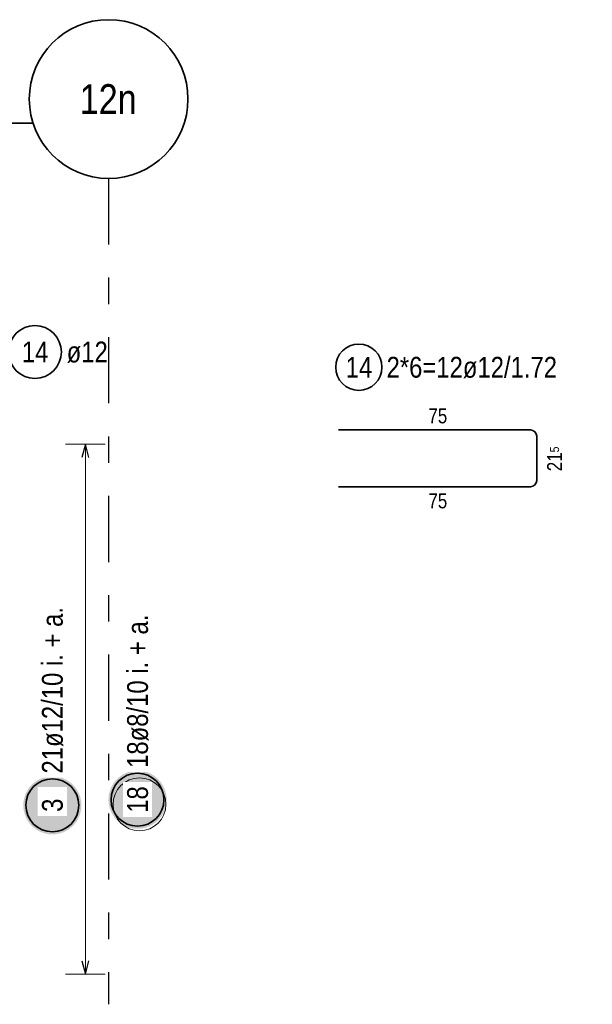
# Model space of a CAD drawing. Header units: millimetres. Extents: x 0 to 30.5, y -1.8 to 21.
# Tile 6 of 34: x 5.7 to 7.9, y 0.9 to 4.6. Entities that reach past the tile are written whole.
import ezdxf
from ezdxf.enums import TextEntityAlignment as Align

# ---------------------------------------------------------------- set-up
doc = ezdxf.new("R2010")
doc.units = ezdxf.units.MM
doc.linetypes.add('DASHDOTX2', pattern=[2, 1, -0.5, 0, -0.5])
doc.linetypes.add('HIDDEN', pattern=[0.375, 0.25, -0.125])
doc.styles.add('Arial Narrow', font='ARIALN.TTF')

msp = doc.modelspace()

# ---------------------------------------------------------------- hatches: boundary and pattern name
at = {"lineweight": 25, "true_color": 0xffffff}
for points in [[(5.96, 1.611761), (5.959933, 1.6156), (5.959732, 1.619435), (5.959397, 1.62326), (5.958929, 1.627071), (5.958329, 1.630863), (5.957596, 1.634632), (5.956733, 1.638373), (5.955739, 1.642082), (5.954616, 1.645753), (5.953366, 1.649384), (5.95199, 1.652968), (5.95049, 1.656503), (5.948867, 1.659982), (5.947124, 1.663403), (5.945263, 1.666761), (5.943285, 1.670053), (5.941194, 1.673273), (5.938992, 1.676418), (5.936681, 1.679484), (5.934265, 1.682468), (5.931746, 1.685366), (5.929127, 1.688174), (5.926412, 1.690889), (5.923604, 1.693507), (5.920707, 1.696026), (5.917723, 1.698443), (5.914656, 1.700753), (5.911511, 1.702956), (5.908291, 1.705047), (5.905, 1.707024), (5.901642, 1.708886), (5.898221, 1.710629), (5.894741, 1.712251), (5.891207, 1.713752), (5.887622, 1.715128), (5.883992, 1.716378), (5.88032, 1.7175), (5.876611, 1.718494), (5.87287, 1.719358), (5.869101, 1.72009), (5.865309, 1.720691), (5.861498, 1.721159), (5.857673, 1.721494), (5.853839, 1.721694), (5.85, 1.721761), (5.846161, 1.721694), (5.842327, 1.721494), (5.838502, 1.721159), (5.834691, 1.720691), (5.830899, 1.72009), (5.82713, 1.719358), (5.823389, 1.718494), (5.81968, 1.7175), (5.816008, 1.716378), (5.812378, 1.715128), (5.808793, 1.713752), (5.805259, 1.712251), (5.801779, 1.710629), (5.798358, 1.708886), (5.795, 1.707024), (5.791709, 1.705047), (5.788489, 1.702956), (5.785344, 1.700753), (5.782277, 1.698443), (5.779293, 1.696026), (5.776396, 1.693507), (5.773588, 1.690889), (5.770873, 1.688174), (5.768254, 1.685366), (5.765735, 1.682468), (5.763319, 1.679484), (5.761008, 1.676418), (5.758806, 1.673273), (5.756715, 1.670053), (5.754737, 1.666761), (5.752876, 1.663403), (5.751133, 1.659982), (5.74951, 1.656503), (5.74801, 1.652968), (5.746634, 1.649384), (5.745384, 1.645753), (5.744261, 1.642082), (5.743267, 1.638373), (5.742404, 1.634632), (5.741671, 1.630863), (5.741071, 1.627071), (5.740603, 1.62326), (5.740268, 1.619435), (5.740067, 1.6156), (5.74, 1.611761), (5.740067, 1.607923), (5.740268, 1.604088), (5.740603, 1.600263), (5.741071, 1.596452), (5.741671, 1.59266), (5.742404, 1.588891), (5.743267, 1.58515), (5.744261, 1.581441), (5.745384, 1.57777), (5.746634, 1.574139), (5.74801, 1.570555), (5.74951, 1.56702), (5.751133, 1.563541), (5.752876, 1.56012), (5.754737, 1.556761), (5.756715, 1.55347), (5.758806, 1.55025), (5.761008, 1.547105), (5.763319, 1.544039), (5.765735, 1.541055), (5.768254, 1.538157), (5.770873, 1.535349), (5.773588, 1.532634), (5.776396, 1.530016), (5.779293, 1.527497), (5.782277, 1.52508), (5.785344, 1.52277), (5.788489, 1.520567), (5.791709, 1.518476), (5.795, 1.516499), (5.798358, 1.514637), (5.801779, 1.512894), (5.805259, 1.511271), (5.808793, 1.509771), (5.812378, 1.508395), (5.816008, 1.507145), (5.81968, 1.506023), (5.823389, 1.505029), (5.82713, 1.504165), (5.830899, 1.503433), (5.834691, 1.502832), (5.838502, 1.502364), (5.842327, 1.502029), (5.846161, 1.501829), (5.85, 1.501761), (5.853839, 1.501829), (5.857673, 1.502029), (5.861498, 1.502364), (5.865309, 1.502832), (5.869101, 1.503433), (5.87287, 1.504165), (5.876611, 1.505029), (5.88032, 1.506023), (5.883992, 1.507145), (5.887622, 1.508395), (5.891207, 1.509771), (5.894741, 1.511271), (5.898221, 1.512894), (5.901642, 1.514637), (5.905, 1.516499), (5.908291, 1.518476), (5.911511, 1.520567), (5.914656, 1.52277), (5.917723, 1.52508), (5.920707, 1.527497), (5.923604, 1.530016), (5.926412, 1.532634), (5.929127, 1.535349), (5.931746, 1.538157), (5.934265, 1.541055), (5.936681, 1.544039), (5.938992, 1.547105), (5.941194, 1.55025), (5.943285, 1.55347), (5.945263, 1.556761), (5.947124, 1.56012), (5.948867, 1.563541), (5.95049, 1.56702), (5.95199, 1.570555), (5.953366, 1.574139), (5.954616, 1.57777), (5.955739, 1.581441), (5.956733, 1.58515), (5.957596, 1.588891), (5.958329, 1.59266), (5.958929, 1.596452), (5.959397, 1.600263), (5.959732, 1.604088)], [(6.282237, 1.633017), (6.28217, 1.636856), (6.281969, 1.640691), (6.281635, 1.644516), (6.281167, 1.648326), (6.280566, 1.652119), (6.279834, 1.655888), (6.27897, 1.659629), (6.277976, 1.663338), (6.276854, 1.667009), (6.275604, 1.67064), (6.274228, 1.674224), (6.272727, 1.677758), (6.271105, 1.681238), (6.269362, 1.684659), (6.2675, 1.688017), (6.265523, 1.691309), (6.263432, 1.694529), (6.261229, 1.697674), (6.258919, 1.70074), (6.256502, 1.703724), (6.253983, 1.706622), (6.251365, 1.70943), (6.24865, 1.712145), (6.245842, 1.714763), (6.242944, 1.717282), (6.23996, 1.719699), (6.236894, 1.722009), (6.233749, 1.724212), (6.230529, 1.726303), (6.227237, 1.72828), (6.223879, 1.730142), (6.220458, 1.731885), (6.216978, 1.733507), (6.213444, 1.735008), (6.20986, 1.736384), (6.206229, 1.737634), (6.202558, 1.738756), (6.198849, 1.73975), (6.195108, 1.740614), (6.191339, 1.741346), (6.187546, 1.741947), (6.183736, 1.742415), (6.179911, 1.742749), (6.176076, 1.74295), (6.172237, 1.743017), (6.168398, 1.74295), (6.164564, 1.742749), (6.160739, 1.742415), (6.156928, 1.741947), (6.153136, 1.741346), (6.149367, 1.740614), (6.145626, 1.73975), (6.141917, 1.738756), (6.138246, 1.737634), (6.134615, 1.736384), (6.131031, 1.735008), (6.127496, 1.733507), (6.124017, 1.731885), (6.120596, 1.730142), (6.117237, 1.72828), (6.113946, 1.726303), (6.110726, 1.724212), (6.107581, 1.722009), (6.104515, 1.719699), (6.101531, 1.717282), (6.098633, 1.714763), (6.095825, 1.712145), (6.09311, 1.70943), (6.090491, 1.706622), (6.087973, 1.703724), (6.085556, 1.70074), (6.083246, 1.697674), (6.081043, 1.694529), (6.078952, 1.691309), (6.076975, 1.688017), (6.075113, 1.684659), (6.07337, 1.681238), (6.071747, 1.677758), (6.070247, 1.674224), (6.068871, 1.67064), (6.067621, 1.667009), (6.066499, 1.663338), (6.065505, 1.659629), (6.064641, 1.655888), (6.063909, 1.652119), (6.063308, 1.648326), (6.06284, 1.644516), (6.062505, 1.640691), (6.062304, 1.636856), (6.062237, 1.633017), (6.062304, 1.629178), (6.062505, 1.625344), (6.06284, 1.621519), (6.063308, 1.617708), (6.063909, 1.613916), (6.064641, 1.610147), (6.065505, 1.606406), (6.066499, 1.602697), (6.067621, 1.599026), (6.068871, 1.595395), (6.070247, 1.591811), (6.071747, 1.588276), (6.07337, 1.584797), (6.075113, 1.581376), (6.076975, 1.578017), (6.078952, 1.574726), (6.081043, 1.571506), (6.083246, 1.568361), (6.085556, 1.565295), (6.087973, 1.562311), (6.090491, 1.559413), (6.09311, 1.556605), (6.095825, 1.55389), (6.098633, 1.551272), (6.101531, 1.548753), (6.104515, 1.546336), (6.107581, 1.544026), (6.110726, 1.541823), (6.113946, 1.539732), (6.117237, 1.537755), (6.120596, 1.535893), (6.124017, 1.53415), (6.127496, 1.532527), (6.131031, 1.531027), (6.134615, 1.529651), (6.138246, 1.528401), (6.141917, 1.527279), (6.145626, 1.526285), (6.149367, 1.525421), (6.153136, 1.524689), (6.156928, 1.524088), (6.160739, 1.52362), (6.164564, 1.523285), (6.168398, 1.523084), (6.172237, 1.523017), (6.176076, 1.523084), (6.179911, 1.523285), (6.183736, 1.52362), (6.187546, 1.524088), (6.191339, 1.524689), (6.195108, 1.525421), (6.198849, 1.526285), (6.202558, 1.527279), (6.206229, 1.528401), (6.20986, 1.529651), (6.213444, 1.531027), (6.216978, 1.532527), (6.220458, 1.53415), (6.223879, 1.535893), (6.227237, 1.537755), (6.230529, 1.539732), (6.233749, 1.541823), (6.236894, 1.544026), (6.23996, 1.546336), (6.242944, 1.548753), (6.245842, 1.551272), (6.24865, 1.55389), (6.251365, 1.556605), (6.253983, 1.559413), (6.256502, 1.562311), (6.258919, 1.565295), (6.261229, 1.568361), (6.263432, 1.571506), (6.265523, 1.574726), (6.2675, 1.578017), (6.269362, 1.581376), (6.271105, 1.584797), (6.272727, 1.588276), (6.274228, 1.591811), (6.275604, 1.595395), (6.276854, 1.599026), (6.277976, 1.602697), (6.27897, 1.606406), (6.279834, 1.610147), (6.280566, 1.613916), (6.281167, 1.617708), (6.281635, 1.621519), (6.281969, 1.625344)]]:
    msp.add_hatch(color=7, dxfattribs=at).paths.add_polyline_path(points)

# ---------------------------------------------------------------- linework, layer by layer
at = {"color": 2, "linetype": 'HIDDEN', "lineweight": 35, "ltscale": 0.25}
msp.add_line((5.778088, 4.190182), (1.824916, 4.190182), dxfattribs=at)
at = {"color": 3, "linetype": 'DASHDOTX2', "lineweight": 25, "ltscale": 0.25}
msp.add_line((6.062919, 3.981168), (6.062919, 0.859544), dxfattribs=at)
at = {"color": 2, "linetype": 'Continuous', "lineweight": 35}
for p, q in [((7.658455, 3.030552), (6.932455, 3.030552)), ((7.682455, 2.839492), (7.682455, 3.006552)), ((6.932455, 2.815492), (7.658455, 2.815492))]:
    msp.add_line(p, q, dxfattribs=at)
at = {"color": 5, "linetype": 'Continuous', "lineweight": 18}
for p, q in [((6.05, 2.976644), (5.9, 2.976644)), ((5.975, 0.973276), (5.975, 2.976644)), ((5.9, 0.973276), (6.05, 0.973276))]:
    msp.add_line(p, q, dxfattribs=at)
at = {"color": 3, "linetype": 'Continuous', "lineweight": 25}
for p, q in [((5.975, 2.976644), (5.961603, 2.926644)), ((5.988397, 2.926644), (5.975, 2.976644)), ((5.961603, 1.023276), (5.975, 0.973276)), ((5.975, 0.973276), (5.988397, 1.023276))]:
    msp.add_line(p, q, dxfattribs=at)
at = {"color": 2, "linetype": 'Continuous', "lineweight": 35}
for centre, radius in [((6.062919, 4.281168), 0.3), ((5.784246, 3.325124), 0.1), ((7.009193, 3.267393), 0.0875), ((6.172237, 1.633017), 0.1), ((5.85, 1.611761), 0.1)]:
    msp.add_circle(centre, radius, dxfattribs=at)
at = {"color": 9, "linetype": 'Continuous', "lineweight": 0}
msp.add_circle((6.179515, 1.615333), 0.1, dxfattribs=at)
at = {"color": 2, "linetype": 'Continuous', "lineweight": 35}
for centre, start, end in [((7.658455, 3.006552), 0, 90), ((7.658455, 2.839492), 270, 0)]:
    msp.add_arc(centre, 0.024, start, end, dxfattribs=at)

# ---------------------------------------------------------------- texts
at = {"color": 4, "lineweight": 50, "style": 'Arial Narrow'}
msp.add_text('12n', height=0.1125, dxfattribs=at).set_placement((6.061319, 4.281168), align=Align.MIDDLE_CENTER)
at = {"color": 2, "lineweight": 35, "char_height": 0.07875, "attachment_point": 1, "line_spacing_factor": 0.9, "style": 'Arial Narrow'}
for s, insert in [('14', (5.734634, 3.364499)), ('ø12', (5.904246, 3.364499)), ('2*6=12ø12/1.72', (7.114193, 3.306768)), ('14', (6.959581, 3.306768))]:
    msp.add_mtext(s, dxfattribs=dict(at, insert=insert))
at = {"color": 3, "lineweight": 25, "char_height": 0.05625, "attachment_point": 1, "line_spacing_factor": 0.9, "style": 'Arial Narrow'}
for insert in [(7.272018, 3.111802), (7.272018, 2.790492)]:
    msp.add_mtext('75', dxfattribs=dict(at, insert=insert))
at = {"color": 3, "lineweight": 25, "insert": (7.721518, 2.874295), "char_height": 0.05625, "attachment_point": 1, "rotation": 90, "line_spacing_factor": 0.9, "style": 'Arial Narrow'}
msp.add_mtext('21{\\A1;\\H.6x;\\S5;}', dxfattribs=at)
at = {"color": 2, "lineweight": 35, "insert": (6.132862, 1.753017), "char_height": 0.07875, "attachment_point": 1, "rotation": 90, "line_spacing_factor": 0.9, "style": 'Arial Narrow', "bg_fill": 3, "box_fill_scale": 1.2, "bg_fill_color": 256, "bg_fill_true_color": 13158600, "bg_fill_transparency": 0}
msp.add_mtext('18ø8/10 i. + a.', dxfattribs=at)
at = {"color": 9, "lineweight": 0, "insert": (6.14014, 1.590527), "char_height": 0.07875, "attachment_point": 1, "rotation": 90, "line_spacing_factor": 0.9, "style": 'Arial Narrow'}
msp.add_mtext('3', dxfattribs=at)

# ---------------------------------------------------------------- next in the draw order: texts
at = {"color": 2, "lineweight": 35, "char_height": 0.07875, "attachment_point": 1, "rotation": 90, "line_spacing_factor": 0.9, "style": 'Arial Narrow', "bg_fill": 3, "box_fill_scale": 1.2, "bg_fill_color": 256, "bg_fill_true_color": 13158600, "bg_fill_transparency": 0}
for s, insert in [('21ø12/10 i. + a.', (5.810625, 1.731761)), ('18', (6.132862, 1.583405)), ('3', (5.810625, 1.586955))]:
    msp.add_mtext(s, dxfattribs=dict(at, insert=insert))

doc.saveas('drawing.dxf')
